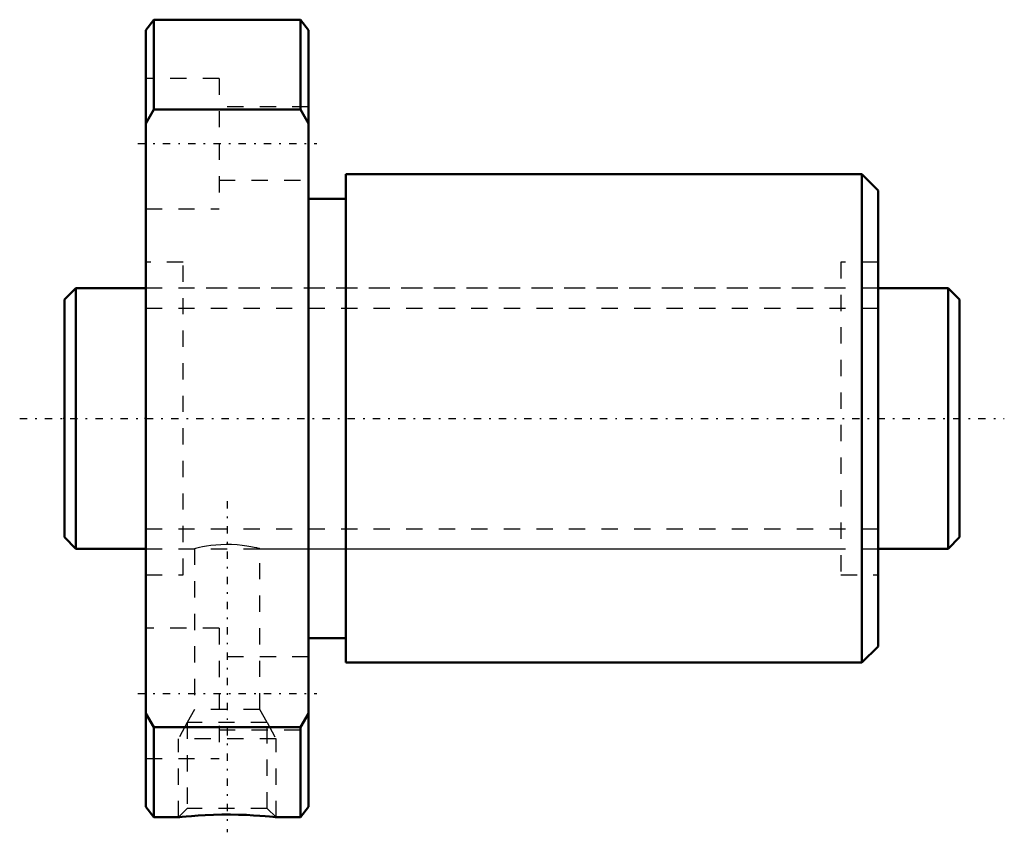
# Model space of a CAD drawing. Header units: millimetres. Extents: x -2.8 to 57.8, y -25.4 to 24.5.
import ezdxf

# ---------------------------------------------------------------- set-up
doc = ezdxf.new("R2010")
doc.units = ezdxf.units.MM
doc.linetypes.add('Center', pattern=[1.5, 0.45, -0.5, 0.05, -0.5])
doc.linetypes.add('Dashed', pattern=[2, 1, -1])
for name, color, linetype, lineweight in [('2d ConnectionPoints', 7, 'Continuous', 50), ('AM_0', 7, 'Continuous', 50), ('AM_5', 3, 'Continuous', 25), ('AM_7', 7, 'Center', 25), ('AM_9', 6, 'Dashed', 25)]:
    doc.layers.add(name, color=color, linetype=linetype, lineweight=lineweight)

# ---------------------------------------------------------------- blocks, each defined once
blk = doc.blocks.new('1_DK_1605_3RR0Nut_0_in_DK1605_3RRG1_55LC0_000_0')
at = {"layer": 'AM_0'}
for p, q in [((5.5, 24.5), (5, 23.85)), ((14.5, 24.5), (5.5, 24.5)), ((5.5, 24.5), (5.5, 18.974)), ((14.5, 18.974), (14.5, 24.5)), ((15, 23.85), (14.5, 24.5)), ((5, -23.85), (5, 23.85)), ((15, -23.85), (15, 23.85)), ((5.5, 18.974), (5, 18.127)), ((14.5, 18.974), (5.5, 18.974)), ((15, 18.127), (14.5, 18.974)), ((49, 15), (17.3, 15)), ((17.3, 15), (17.3, -15)), ((50, 14), (49, 15)), ((49, 15), (49, -15)), ((50, 14), (50, -14)), ((17.3, 13.5), (15, 13.5)), ((15, -13.5), (17.3, -13.5)), ((49, -15), (50, -14)), ((17.3, -15), (49, -15)), ((5, -18.127), (5.5, -18.974)), ((14.5, -18.974), (15, -18.127)), ((14.5, -18.974), (5.5, -18.974)), ((5.5, -18.974), (5.5, -24.5)), ((14.5, -24.5), (14.5, -18.974)), ((5, -23.85), (5.5, -24.5)), ((14.5, -24.5), (15, -23.85)), ((5.5, -24.5), (7.009, -24.5)), ((12.992, -24.5), (14.5, -24.5))]:
    blk.add_line(p, q, dxfattribs=at)
blk.add_lwpolyline([(13, -24.5), (12.997, -24.5), (12.939, -24.493), (12.805, -24.479), (12.607, -24.46), (12.339, -24.436), (12.011, -24.41), (11.624, -24.384), (11.186, -24.361), (10.704, -24.345), (10.197, -24.336), (9.67, -24.337), (9.158, -24.348), (8.656, -24.369), (8.209, -24.394), (7.803, -24.424), (7.486, -24.451), (7.234, -24.475), (7.081, -24.491), (7.006, -24.499), (7, -24.5)], dxfattribs=at)
at = {"layer": 'AM_5', "linetype": 'Dashed'}
for p, q in [((7.541, -18.68), (7, -19.68)), ((12.459, -18.68), (13, -19.68)), ((13, -19.68), (7, -19.68)), ((7, -24.5), (7, -19.68)), ((13, -24.5), (13, -19.68))]:
    blk.add_line(p, q, dxfattribs=at)
at = {"layer": 'AM_7'}
for p, q in [((4.5, 16.887), (15.5, 16.887)), ((10, -5.075), (10, -25.425)), ((4.5, -16.887), (15.5, -16.887))]:
    blk.add_line(p, q, dxfattribs=at)
at = {"layer": 'AM_9'}
for p, q in [((9.5, 20.887), (5, 20.887)), ((9.5, 20.887), (9.5, 12.887)), ((15, 19.137), (9.5, 19.137)), ((9.5, 14.637), (15, 14.637)), ((5, 12.887), (9.5, 12.887)), ((7.3, 9.6), (5, 9.6)), ((7.3, -9.6), (7.3, 9.6)), ((50, 9.6), (47.7, 9.6)), ((47.7, 9.6), (47.7, -9.6)), ((47.7, 8), (7.3, 8)), ((7.3, -8), (8.005, -8)), ((8, -7.999), (8, -17.88)), ((11.993, -8), (47.7, -8)), ((12, -17.88), (12, -7.998)), ((5, -9.6), (7.3, -9.6)), ((47.7, -9.6), (50, -9.6)), ((9.5, -12.887), (5, -12.887)), ((9.5, -12.887), (9.5, -20.887)), ((15, -14.637), (9.5, -14.637)), ((8, -17.88), (7.541, -18.68)), ((12, -17.88), (8, -17.88)), ((12.459, -18.68), (12, -17.88)), ((7.541, -18.68), (7.541, -23.959)), ((12.459, -18.68), (7.541, -18.68)), ((12.459, -23.959), (12.459, -18.68)), ((9.5, -19.137), (15, -19.137)), ((5, -20.887), (9.5, -20.887)), ((7.541, -23.959), (7, -24.5)), ((12.459, -23.959), (7.541, -23.959)), ((13, -24.5), (12.459, -23.959))]:
    blk.add_line(p, q, dxfattribs=at)
blk.add_lwpolyline([(12, -8), (11.99, -7.997), (11.931, -7.983), (11.819, -7.957), (11.661, -7.922), (11.453, -7.881), (11.206, -7.839), (10.916, -7.8), (10.607, -7.77), (10.27, -7.751), (9.943, -7.746), (9.608, -7.756), (9.299, -7.778), (9.001, -7.81), (8.733, -7.849), (8.492, -7.891), (8.294, -7.932), (8.14, -7.966), (8.044, -7.989), (8.001, -8), (8, -8)], dxfattribs=at)
blk = doc.blocks.new('2_DK_1605_3RR05500_Shaft_0_in_DK1605_3RRG1_55LC0_000_0')
at = {"layer": 'AM_0'}
for p, q in [((0.7, 8), (0, 7.3)), ((5, 8), (0.7, 8)), ((0.7, 8), (0.7, -8)), ((54.3, 8), (50, 8)), ((55, 7.3), (54.3, 8)), ((54.3, 8), (54.3, -8)), ((0, 7.3), (0, -7.3)), ((55, 7.3), (55, -7.3)), ((0, -7.3), (0.7, -8)), ((54.3, -8), (55, -7.3)), ((0.7, -8), (5, -8)), ((50, -8), (54.3, -8))]:
    blk.add_line(p, q, dxfattribs=at)
at = {"layer": 'AM_5', "linetype": 'Dashed'}
for p, q in [((5, 6.773), (50, 6.773)), ((5, -6.773), (50, -6.773))]:
    blk.add_line(p, q, dxfattribs=at)
at = {"layer": 'AM_7'}
blk.add_line((-2.75, 0), (57.75, 0), dxfattribs=at)
at = {"layer": 'AM_9'}
for p, q in [((50, 8), (5, 8)), ((5, -8), (50, -8))]:
    blk.add_line(p, q, dxfattribs=at)

msp = doc.modelspace()

# ---------------------------------------------------------------- linework, layer by layer
at = {"layer": '2d ConnectionPoints'}
for p in [(0, 0), (5, 0)]:
    msp.add_point(p, dxfattribs=at)

# ---------------------------------------------------------------- block references
for name in ['1_DK_1605_3RR0Nut_0_in_DK1605_3RRG1_55LC0_000_0', '2_DK_1605_3RR05500_Shaft_0_in_DK1605_3RRG1_55LC0_000_0']:
    msp.add_blockref(name, (0, 0))

doc.saveas('drawing.dxf')
